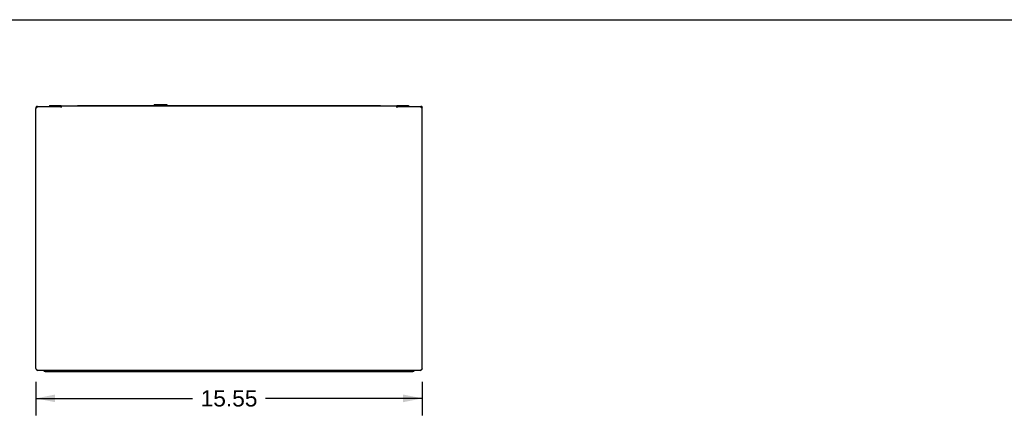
# Model space of a CAD drawing. Header units: inches. Extents: x 0 to 131, y 0 to 85.
# Tile 7 of 10: x 26 to 65, y 69 to 85. Entities that reach past the tile are written whole.
import ezdxf

# ---------------------------------------------------------------- set-up
doc = ezdxf.new("R2010")
doc.units = ezdxf.units.IN
doc.header["$LTSCALE"] = 7.192308
doc.header["$MEASUREMENT"] = 0
doc.layers.get('0').update_dxf_attribs({"linetype": 'CONTINUOUS'})
doc.layers.add('DIMENSIONS', color=7, linetype='CONTINUOUS')
doc.styles.get("Standard").update_dxf_attribs({"font": 'arial.ttf'})
doc.dimstyles.new('DIMSTYLE_1', dxfattribs={"dimtxt": 0.653846, "dimasz": 0.769231, "dimexe": 0.09, "dimexo": 0.07, "dimgap": 0.0425, "dimtad": 0, "dimtih": 1, "dimtoh": 1, "dimzin": 4, "dimdsep": 46, "dimtxsty": 'Standard', "dimblk": '_FILLED', "dimblk1": '_FILLED', "dimblk2": '_FILLED', "dimcen": 0.09, "dimazin": 1, "dimtfac": 1, "dimtdec": 3, "dimtofl": 0, "dimtmove": 0, "dimatfit": 3, "dimldrblk": '_FILLED', "dimfxl": 0, "dimtolj": 1, "dimtzin": 4, "dimarcsym": 0})

# ---------------------------------------------------------------- blocks, each defined once
blk = doc.blocks.new('_FILLED')
at = {"color": 0, "linetype": 'ByBlock'}
blk.add_solid([(0, 0), (-1, 0.2), (-1, -0.2)], dxfattribs=at)
blk = doc.blocks.new('*D1')
at = {"layer": 'DIMENSIONS', "color": 2, "linetype": 'Continuous'}
for p, q in [((26.212, 70.03), (26.212, 68.674)), ((41.764, 70.03), (41.764, 68.674)), ((26.212, 69.367), (32.519, 69.367)), ((41.764, 69.367), (35.457, 69.367))]:
    blk.add_line(p, q, dxfattribs=at)
at = {"layer": 'DIMENSIONS', "color": 2, "linetype": 'Continuous', "xscale": 0.7692307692, "yscale": 0.7692307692, "zscale": 0.7692307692, "rotation": 180}
blk.add_blockref('_FILLED', (26.212, 69.367), dxfattribs=at)
at = {"layer": 'DIMENSIONS', "color": 2, "linetype": 'Continuous', "xscale": 0.7692307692, "yscale": 0.7692307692, "zscale": 0.7692307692}
blk.add_blockref('_FILLED', (41.764, 69.367), dxfattribs=at)
at = {"layer": 'DIMENSIONS', "color": 2, "linetype": 'Continuous', "insert": (33.988, 69.694), "char_height": 0.6538, "width": 2.28482, "attachment_point": 2, "line_spacing_factor": 0.9}
blk.add_mtext('15.55', dxfattribs=at)

msp = doc.modelspace()

# ---------------------------------------------------------------- linework, layer by layer
at = {"color": 7, "linetype": 'Continuous'}
for p, q in [((0, 84.6154), (130.7692, 84.6154)), ((26.2125, 81.0458), (26.2912, 81.1244)), ((26.2125, 81.085), (26.2125, 81.0482)), ((26.2125, 70.5684), (26.2125, 81.0458)), ((26.2912, 81.1244), (27.2361, 81.1244)), ((26.7635, 81.1559), (26.7635, 81.1268)), ((26.7635, 81.1559), (27.2363, 81.1559)), ((26.8817, 81.1559), (26.8817, 81.1268)), ((27.1181, 81.1559), (27.1181, 81.1268)), ((27.2134, 81.1244), (27.2361, 81.0851)), ((40.74, 81.1269), (27.2361, 81.1269)), ((27.2361, 81.1268), (27.2361, 81.0851)), ((27.2363, 81.1559), (27.2363, 81.1269)), ((27.8857, 81.1638), (27.8857, 81.1269)), ((27.8857, 81.1638), (40.0904, 81.1638)), ((28.3582, 81.1638), (28.3582, 81.1269)), ((30.9684, 81.1638), (30.9684, 81.1874)), ((31.496, 81.1874), (30.9684, 81.1874)), ((31.496, 81.1638), (31.496, 81.1874)), ((39.618, 81.1638), (39.618, 81.1269)), ((40.0904, 81.1638), (40.0904, 81.1269)), ((40.7399, 81.1559), (41.2127, 81.1559)), ((40.7399, 81.1559), (40.7399, 81.1269)), ((40.74, 81.0851), (40.74, 81.1267)), ((40.74, 81.0851), (40.7628, 81.1244)), ((40.74, 81.1244), (41.6849, 81.1244)), ((40.8581, 81.1559), (40.8581, 81.1268)), ((41.0945, 81.1559), (41.0945, 81.1268)), ((41.2127, 81.1559), (41.2127, 81.1268)), ((41.6849, 81.1244), (41.7637, 81.0458)), ((41.7637, 70.5684), (41.7637, 81.0458)), ((41.6849, 70.4945), (26.2912, 70.4945)), ((26.5865, 70.4551), (41.3897, 70.4551)), ((27.1377, 70.4945), (27.1377, 70.4551)), ((27.2558, 70.4945), (27.2558, 70.4551)), ((27.2952, 70.4945), (27.2952, 70.4551)), ((40.681, 70.4551), (40.681, 70.4945)), ((40.7204, 70.4945), (40.7204, 70.4551)), ((40.8385, 70.4945), (40.8385, 70.4551))]:
    msp.add_line(p, q, dxfattribs=at)
for points in [[(26.2778, 81.1197), (26.2705, 81.1171), (26.2516, 81.1102), (26.2353, 81.1036), (26.2228, 81.0972), (26.2151, 81.0911), (26.2125, 81.085)], [(41.6984, 81.1197), (41.7057, 81.1171), (41.7245, 81.1102), (41.7406, 81.1037), (41.753, 81.0974), (41.7609, 81.0912), (41.7637, 81.085)], [(26.2912, 70.4945), (26.2781, 70.497), (26.265, 70.5042), (26.2519, 70.5159), (26.2387, 70.5311), (26.2256, 70.549), (26.2125, 70.5684)], [(41.7637, 70.5684), (41.7506, 70.549), (41.7374, 70.5311), (41.7243, 70.5159), (41.7112, 70.5042), (41.6981, 70.497), (41.6849, 70.4945)]]:
    msp.add_lwpolyline(points, dxfattribs=at)
for centre, radius, start, end in [((26.2519, 81.085), 0.0394, 57.2714, 180), ((41.7243, 81.085), 0.0394, 0, 122.66958), ((26.2912, 70.5732), 0.0787, 184.36946, 270), ((41.6849, 70.5732), 0.0787, 270, 355.58738), ((26.5865, 70.5338), 0.0787, 213.86103, 270), ((41.3897, 70.5338), 0.0787, 270, 329.88818)]:
    msp.add_arc(centre, radius, start, end, dxfattribs=at)

# ---------------------------------------------------------------- dimensions: what is measured, and where the dimension line sits
at = {"layer": 'DIMENSIONS', "color": 2, "linetype": 'Continuous'}
dim = msp.add_linear_dim(base=(26.2125, 69.3667), p1=(41.7637, 68.6044), p2=(26.2125, 68.6044), angle=180, dimstyle='DIMSTYLE_1', dxfattribs=at)
dim.commit()
dim.dimension.update_dxf_attribs({"geometry": '*D1', "text_midpoint": (34.0183, 69.3631), "dimtype": 160})

doc.saveas('drawing.dxf')
